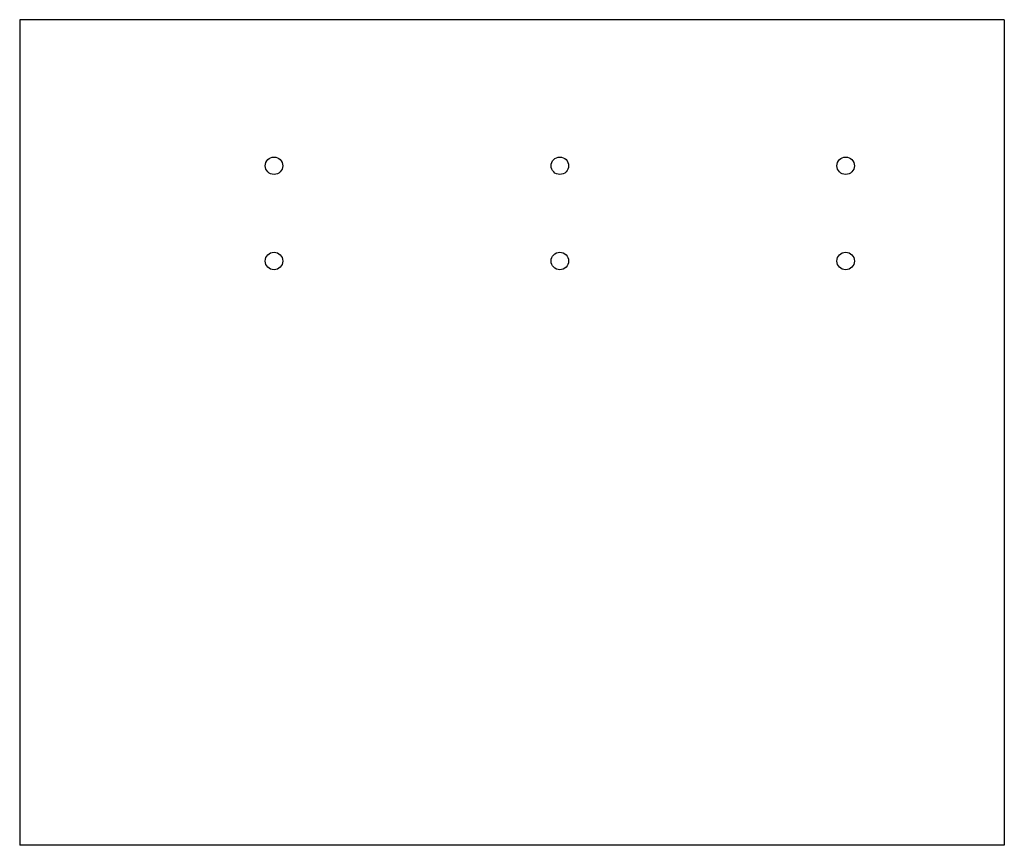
# Model space of a CAD drawing. Header units: millimetres. Extents: x -310 to 0, y -130 to 130.
import ezdxf

# ---------------------------------------------------------------- set-up
doc = ezdxf.new("R2010")
doc.units = ezdxf.units.MM

msp = doc.modelspace()

# ---------------------------------------------------------------- linework, layer by layer
at = {"color": 7, "linetype": 'Continuous', "lineweight": 25}
for p, q in [((-310.03, 130), (-310.03, -130)), ((0, 130), (-310.03, 130)), ((0, 130), (0, -130)), ((0, -130), (-310.03, -130))]:
    msp.add_line(p, q, dxfattribs=at)
for centre in [(-229.94, 84), (-139.94, 84), (-49.94, 84), (-229.94, 54), (-139.94, 54), (-49.94, 54)]:
    msp.add_circle(centre, 2.75, dxfattribs=at)

doc.saveas('drawing.dxf')
